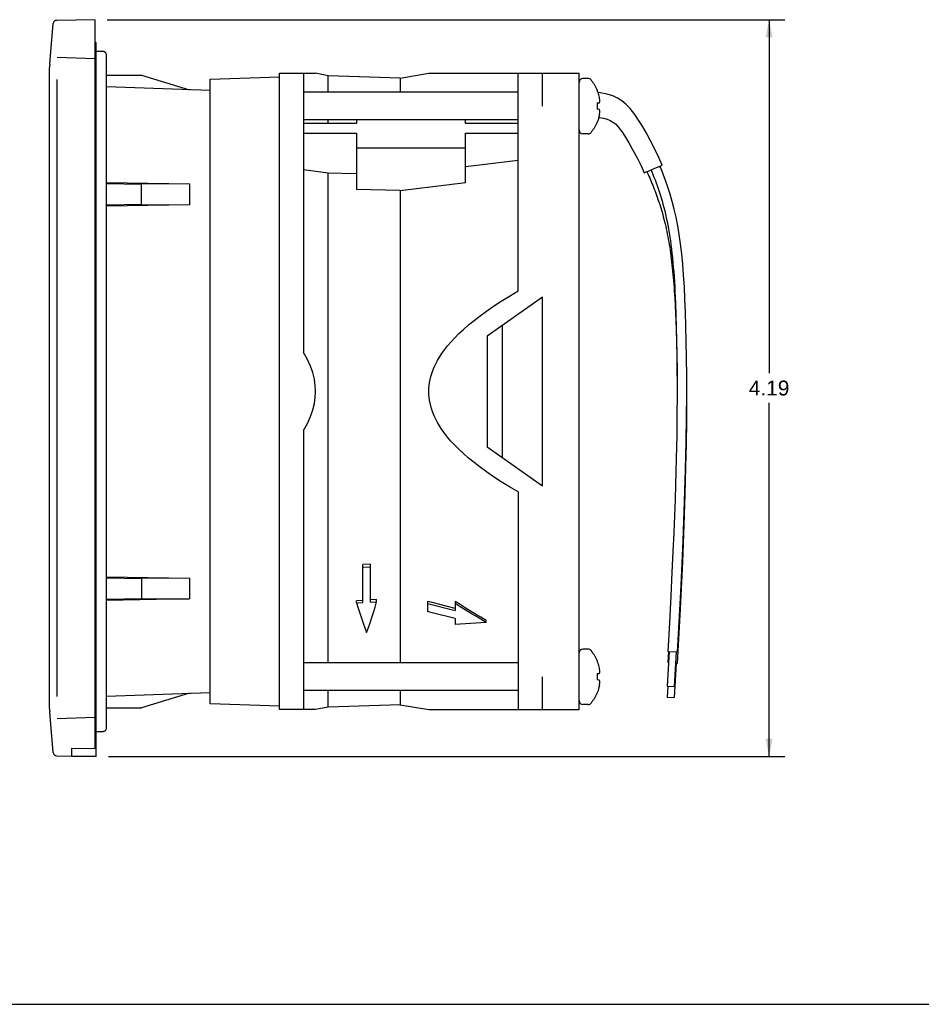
# Model space of a CAD drawing. Header units: inches. Extents: x 0 to 17, y 0 to 11.
# Tile 2 of 4: x 6.7 to 11.9, y 0 to 5.6. Entities that reach past the tile are written whole.
import ezdxf

# ---------------------------------------------------------------- set-up
doc = ezdxf.new("R2010")
doc.units = ezdxf.units.IN
doc.header["$LTSCALE"] = 0.935
doc.header["$MEASUREMENT"] = 0
doc.layers.get('0').update_dxf_attribs({"linetype": 'CONTINUOUS'})
doc.styles.get("Standard").update_dxf_attribs({"font": 'arial.ttf'})
doc.dimstyles.new('DIMSTYLE_1', dxfattribs={"dimtxt": 0.085, "dimasz": 0.1, "dimexe": 0.09, "dimexo": 0.07, "dimgap": 0.0425, "dimtad": 0, "dimtih": 1, "dimtoh": 1, "dimzin": 4, "dimdsep": 46, "dimtxsty": 'Standard', "dimblk": '_FILLED', "dimblk1": '_FILLED', "dimblk2": '_FILLED', "dimcen": 0.09, "dimazin": 1, "dimtfac": 1, "dimtofl": 0, "dimtmove": 0, "dimatfit": 3, "dimldrblk": '_FILLED', "dimfxl": 0, "dimtolj": 1, "dimtzin": 4, "dimarcsym": 0})

# ---------------------------------------------------------------- blocks, each defined once
blk = doc.blocks.new('_FILLED')
at = {"color": 0, "linetype": 'ByBlock'}
blk.add_solid([(0, 0), (-1, 0.2), (-1, -0.2)], dxfattribs=at)
blk = doc.blocks.new('*D1')
at = {"color": 2, "linetype": 'Continuous'}
for p, q in [((7.2214, 5.6042), (11.0773, 5.6042)), ((10.9873, 5.6042), (10.9873, 3.5928)), ((10.9873, 1.4114), (10.9873, 3.4228)), ((7.228, 1.4114), (11.0773, 1.4114))]:
    blk.add_line(p, q, dxfattribs=at)
at = {"color": 2, "linetype": 'Continuous', "xscale": 0.1, "yscale": 0.1, "zscale": 0.1}
for p, rotation in [((10.9873, 5.6042), 90), ((10.9873, 1.4114), 270)]:
    blk.add_blockref('_FILLED', p, dxfattribs=dict(at, rotation=rotation))
at = {"color": 2, "linetype": 'Continuous', "insert": (10.9873, 3.5503), "char_height": 0.085, "width": 0.230985, "attachment_point": 2, "line_spacing_factor": 0.9}
blk.add_mtext('4.19', dxfattribs=at)

msp = doc.modelspace()

# ---------------------------------------------------------------- linework, layer by layer
at = {"color": 7, "linetype": 'Continuous'}
for p, q in [((7.1514, 5.6043), (6.9342, 5.6004)), ((6.8944, 5.3529), (6.9145, 5.5823)), ((6.9342, 5.6005), (6.9342, 5.6004)), ((7.1514, 5.6043), (7.1514, 1.4559)), ((6.936, 5.3902), (7.1514, 5.3835)), ((7.1974, 5.4232), (7.158, 5.4232)), ((7.1974, 5.4232), (7.1974, 5.4232)), ((7.2035, 5.4222), (7.2013, 5.4228)), ((7.2056, 5.4213), (7.2035, 5.4222)), ((7.2077, 5.4202), (7.2056, 5.4213)), ((7.2097, 5.4188), (7.2077, 5.4202)), ((7.2116, 5.4172), (7.2097, 5.4188)), ((7.2171, 1.5728), (7.2171, 5.4035)), ((6.8935, 1.683), (6.8935, 5.3322)), ((7.2168, 5.3062), (7.2171, 5.309)), ((7.2171, 5.309), (7.217, 5.3074)), ((7.8076, 5.2657), (8.2013, 5.2794)), ((8.2013, 1.6771), (8.2013, 5.2992)), ((8.2013, 5.2992), (8.4068, 5.2992)), ((8.3391, 5.2992), (8.3391, 3.7094)), ((8.4776, 5.2851), (8.4068, 5.2992)), ((8.4776, 5.1909), (8.4776, 5.2851)), ((8.8885, 5.2709), (8.4776, 5.2851)), ((8.8885, 5.2709), (9.0514, 5.2992)), ((8.8885, 5.2709), (8.8885, 5.1909)), ((9.0514, 5.2992), (9.906, 5.2992)), ((9.5596, 4.0601), (9.5596, 5.2992)), ((9.6974, 5.1122), (9.6974, 5.2992)), ((9.906, 1.6771), (9.906, 5.2992)), ((9.9571, 5.2696), (9.928, 5.2696)), ((6.934, 5.2632), (6.9341, 1.7519)), ((7.8076, 1.7106), (7.8076, 5.2657)), ((9.5596, 5.1909), (8.3391, 5.1909)), ((10.0087, 5.2054), (10.0087, 5.2036)), ((10.0087, 5.1302), (10.0221, 5.1313)), ((10.0087, 5.1302), (10.0087, 5.0942)), ((10.0221, 5.093), (10.0087, 5.0942)), ((9.5596, 5.0334), (8.3391, 5.0334)), ((8.6393, 5.014), (8.3391, 5.014)), ((8.4776, 5.014), (8.4776, 5.0334)), ((8.6393, 5.0334), (8.6393, 5.014)), ((9.2594, 5.014), (9.2594, 5.0334)), ((9.5596, 5.014), (9.2594, 5.014)), ((10.0087, 5.0207), (10.0087, 5.0189)), ((8.3391, 4.9584), (8.6393, 4.9584)), ((8.6393, 4.9584), (8.6393, 4.6386)), ((9.2594, 4.6781), (9.2594, 4.9584)), ((9.2594, 4.9584), (9.5596, 4.9584)), ((9.9571, 4.9547), (9.928, 4.9547)), ((8.6393, 4.8748), (9.2594, 4.8748)), ((9.5596, 4.803), (9.2594, 4.7661)), ((10.3337, 4.757), (10.3559, 4.7666)), ((10.3559, 4.7666), (10.3712, 4.7734)), ((10.3704, 4.7608), (10.3661, 4.771)), ((8.4776, 4.7306), (8.3391, 4.7501)), ((8.4776, 1.9429), (8.4776, 4.7306)), ((8.6393, 4.7267), (8.4776, 4.7306)), ((10.2916, 4.7397), (10.2943, 4.7338)), ((10.3088, 4.7463), (10.3337, 4.757)), ((8.8885, 4.6325), (9.2594, 4.6781)), ((8.8885, 4.6325), (8.6393, 4.6386)), ((8.8885, 4.6325), (8.8885, 1.9429)), ((10.4475, 4.0604), (10.45, 4.02)), ((9.6974, 4.025), (9.3824, 3.8031)), ((9.6974, 2.9513), (9.6974, 4.025)), ((10.45, 4.02), (10.4523, 3.9782)), ((10.4546, 3.991), (10.457, 3.9246)), ((10.4523, 3.9782), (10.4542, 3.9347)), ((10.4542, 3.9347), (10.456, 3.8895)), ((10.457, 3.9246), (10.4591, 3.8541)), ((10.456, 3.8895), (10.4576, 3.8425)), ((9.469, 3.8641), (9.469, 3.1122)), ((10.4576, 3.8425), (10.4596, 3.7682)), ((10.4591, 3.8541), (10.4609, 3.7788)), ((9.3824, 3.8031), (9.3824, 3.1732)), ((10.4596, 3.7682), (10.4614, 3.6887)), ((10.4609, 3.7788), (10.4623, 3.6981)), ((10.4614, 3.6887), (10.4627, 3.6035)), ((10.4623, 3.6981), (10.4634, 3.6112)), ((10.4627, 3.6035), (10.4634, 3.5429)), ((10.4634, 3.5429), (10.4637, 3.4791)), ((10.4638, 3.4669), (10.4632, 3.3592)), ((10.4632, 3.3592), (10.4616, 3.2402)), ((8.3391, 3.2669), (8.3391, 1.6771)), ((9.3824, 3.1732), (9.6974, 2.9513)), ((9.5596, 2.9162), (9.5596, 1.6771)), ((8.7185, 2.505), (8.676, 2.5024)), ((8.676, 2.2875), (8.676, 2.5024)), ((8.676, 2.4881), (8.7185, 2.4908)), ((8.7185, 2.2897), (8.7185, 2.505)), ((8.676, 2.2993), (8.6406, 2.2974)), ((8.7539, 2.3033), (8.7185, 2.3015)), ((8.7539, 2.2915), (8.7539, 2.3033)), ((8.6406, 2.2856), (8.6406, 2.2974)), ((8.6406, 2.2856), (8.676, 2.2875)), ((8.7185, 2.2896), (8.7539, 2.2915)), ((9.0444, 2.2936), (9.0444, 2.2352)), ((9.0444, 2.2815), (9.2002, 2.2411)), ((9.2002, 2.2931), (9.2002, 2.2411)), ((9.2002, 2.1963), (9.2002, 2.1611)), ((9.2889, 2.1674), (9.2002, 2.1611)), ((9.3773, 2.1741), (9.2889, 2.1674)), ((9.3773, 2.1741), (9.3773, 2.1855)), ((9.9571, 2.0216), (9.928, 2.0216)), ((10.4189, 2.0083), (10.4077, 1.8117)), ((10.4111, 2.0087), (10.4661, 2.0056)), ((10.4146, 2.0085), (10.4111, 1.9447)), ((10.4582, 2.006), (10.447, 1.8095)), ((9.5596, 1.9429), (8.3391, 1.9429)), ((10.0087, 1.9574), (10.0087, 1.9556)), ((10.411, 1.9447), (10.4153, 1.9444)), ((10.4582, 1.942), (10.447, 1.7455)), ((10.4546, 1.9422), (10.4661, 1.9415)), ((9.6974, 1.6771), (9.6974, 1.8641)), ((10.0087, 1.8821), (10.0221, 1.8833)), ((10.0087, 1.8821), (10.0087, 1.8461)), ((10.0221, 1.845), (10.0087, 1.8461)), ((10.4077, 1.8117), (10.447, 1.8095)), ((10.4113, 1.8115), (10.4077, 1.7477)), ((9.5596, 1.7854), (8.3391, 1.7854)), ((8.4776, 1.6912), (8.4776, 1.7854)), ((8.8885, 1.7854), (8.8885, 1.7054)), ((10.0087, 1.7727), (10.0087, 1.7709)), ((10.4077, 1.7477), (10.447, 1.7455)), ((8.2013, 1.6969), (7.8076, 1.7106)), ((8.4776, 1.6912), (8.4068, 1.6771)), ((8.8885, 1.7054), (8.4776, 1.6912)), ((8.8885, 1.7054), (9.0514, 1.6771)), ((9.9571, 1.7067), (9.928, 1.7067)), ((6.9145, 1.4328), (6.8944, 1.6622)), ((7.1514, 1.6316), (6.936, 1.625)), ((8.4068, 1.6771), (8.2013, 1.6771)), ((9.0514, 1.6771), (9.906, 1.6771)), ((7.2171, 1.5728), (7.2171, 1.5728)), ((7.158, 1.5531), (7.1974, 1.5531)), ((7.1974, 1.5531), (7.1974, 1.5531)), ((7.2001, 1.5533), (7.2025, 1.5538)), ((7.0204, 1.4587), (7.1514, 1.4559)), ((7.0204, 1.4132), (7.0204, 1.4587)), ((6.934, 1.4147), (7.0204, 1.4132)), ((0, 0), (17, 0))]:
    msp.add_line(p, q, dxfattribs=at)
at = {"color": 6, "linetype": 'Continuous'}
for p, q in [((7.1514, 5.4744), (7.158, 5.4744)), ((7.158, 1.4114), (7.158, 5.4744)), ((7.2171, 5.2893), (7.416, 5.2893)), ((7.416, 5.2893), (7.6895, 5.2057)), ((7.8076, 5.2016), (7.2171, 5.2222)), ((7.2171, 4.6775), (7.6895, 4.6692)), ((7.2171, 4.6723), (7.416, 4.6682)), ((7.6895, 4.6692), (7.416, 4.6682)), ((7.416, 4.5521), (7.416, 4.6682)), ((7.6895, 4.6692), (7.6895, 4.5511)), ((7.416, 4.5521), (7.2171, 4.5481)), ((7.6895, 4.5511), (7.2171, 4.5429)), ((7.416, 4.5521), (7.6895, 4.5511)), ((7.2171, 2.4334), (7.6895, 2.4252)), ((7.2171, 2.4282), (7.416, 2.4241)), ((7.6895, 2.4252), (7.416, 2.4241)), ((7.416, 2.4241), (7.416, 2.3081)), ((7.6895, 2.4252), (7.6895, 2.307)), ((7.416, 2.3081), (7.2171, 2.304)), ((7.6895, 2.307), (7.2171, 2.2988)), ((7.416, 2.3081), (7.6895, 2.307)), ((7.2171, 1.7541), (7.8076, 1.7747)), ((7.6895, 1.7706), (7.416, 1.687)), ((7.2171, 1.687), (7.416, 1.687)), ((7.0202, 1.4132), (7.0202, 1.4114)), ((7.158, 1.4114), (7.0202, 1.4114))]:
    msp.add_line(p, q, dxfattribs=at)
at = {"color": 7, "linetype": 'Continuous'}
for points in [[(7.2171, 5.4035), (7.2168, 5.4067), (7.216, 5.4097), (7.2148, 5.4125), (7.2133, 5.415), (7.2115, 5.4172), (7.2095, 5.419), (7.2072, 5.4205), (7.2049, 5.4216), (7.2025, 5.4225), (7.2001, 5.423), (7.1977, 5.4232), (7.1974, 5.4232)], [(7.2013, 5.4228), (7.1991, 5.4231), (7.1974, 5.4232)], [(10.0221, 5.1613), (10.0204, 5.1685), (10.0185, 5.1757), (10.0164, 5.1828), (10.014, 5.1898), (10.0115, 5.1968), (10.0087, 5.2036)], [(10.0247, 5.1403), (10.0244, 5.1438), (10.0241, 5.1473), (10.0237, 5.1508), (10.0232, 5.1543), (10.0227, 5.1578), (10.0221, 5.1613)], [(10.0221, 5.1313), (10.0227, 5.1328), (10.0232, 5.1343), (10.0237, 5.1358), (10.0241, 5.1373), (10.0244, 5.1388), (10.0247, 5.1403)], [(10.0221, 5.0631), (10.0206, 5.0566), (10.019, 5.0505), (10.0174, 5.0448), (10.0157, 5.0393), (10.0139, 5.0342), (10.0122, 5.0294), (10.0104, 5.0249), (10.0087, 5.0207)], [(10.0247, 5.0841), (10.0244, 5.0855), (10.0241, 5.087), (10.0237, 5.0885), (10.0232, 5.09), (10.0227, 5.0915), (10.0221, 5.093)], [(10.0221, 5.0631), (10.0227, 5.0665), (10.0232, 5.07), (10.0237, 5.0735), (10.0241, 5.077), (10.0244, 5.0805), (10.0247, 5.0841)], [(10.3712, 4.7734), (10.3748, 4.7751), (10.3772, 4.7762), (10.3785, 4.7768), (10.3787, 4.777)], [(10.2771, 4.7331), (10.2771, 4.7331), (10.2781, 4.7335), (10.2804, 4.7344), (10.2839, 4.7358), (10.2885, 4.7377), (10.2944, 4.7402), (10.3088, 4.7463)], [(10.2943, 4.7338), (10.2988, 4.7238), (10.3033, 4.7138), (10.3077, 4.7036), (10.3122, 4.6933), (10.3166, 4.6828), (10.3209, 4.6722), (10.3253, 4.6615), (10.3296, 4.6507), (10.3339, 4.6397), (10.3381, 4.6285), (10.3424, 4.6172), (10.3465, 4.6058), (10.3507, 4.5942), (10.3548, 4.5824), (10.3588, 4.5705), (10.3628, 4.5584), (10.3667, 4.5462), (10.3706, 4.5338), (10.3744, 4.5212), (10.3782, 4.5084), (10.3819, 4.4954), (10.3854, 4.4823), (10.389, 4.4689), (10.3924, 4.4554), (10.3957, 4.4417), (10.399, 4.4277), (10.4021, 4.4136), (10.4052, 4.3992), (10.4082, 4.3846), (10.411, 4.3698), (10.4138, 4.3548), (10.4165, 4.3396), (10.4191, 4.3241), (10.4216, 4.3084), (10.424, 4.2925), (10.4263, 4.2763), (10.4286, 4.2598), (10.4307, 4.2431), (10.4328, 4.2261), (10.4347, 4.2089), (10.4366, 4.1914), (10.4384, 4.1736), (10.4401, 4.1555), (10.4417, 4.1371), (10.4433, 4.1184), (10.4448, 4.0994), (10.4462, 4.0801), (10.4475, 4.0604)], [(10.3156, 4.7492), (10.32, 4.7387), (10.3261, 4.7236), (10.3322, 4.7081), (10.3383, 4.6923), (10.3442, 4.6763), (10.3501, 4.6599), (10.3559, 4.6432), (10.3616, 4.6261), (10.3672, 4.6088), (10.3727, 4.591), (10.3781, 4.5729), (10.3833, 4.5544), (10.3883, 4.5355), (10.3932, 4.5162), (10.3979, 4.4965), (10.4024, 4.4764), (10.4067, 4.4558), (10.4109, 4.4348), (10.4148, 4.4133), (10.4186, 4.3913), (10.4222, 4.3688), (10.4256, 4.3458), (10.4288, 4.3223), (10.4318, 4.2983), (10.4347, 4.2737), (10.4373, 4.2485), (10.4398, 4.2227), (10.4422, 4.1963), (10.4444, 4.1692), (10.4464, 4.1414), (10.4483, 4.1129), (10.4501, 4.0836), (10.4517, 4.0536), (10.4532, 4.0227), (10.4546, 3.991)], [(10.466, 2.0056), (10.4844, 2.3461), (10.4979, 2.6372), (10.5066, 2.8618), (10.5123, 3.0436), (10.516, 3.2035), (10.518, 3.3421), (10.5188, 3.4665), (10.5186, 3.5781), (10.5176, 3.68), (10.516, 3.7732), (10.514, 3.8595), (10.5116, 3.9396), (10.5087, 4.0144), (10.5051, 4.0845), (10.5009, 4.1505), (10.496, 4.2128), (10.4902, 4.2718), (10.4836, 4.3277), (10.476, 4.3809), (10.4675, 4.4314), (10.458, 4.4796), (10.4476, 4.5255), (10.4363, 4.5693), (10.4241, 4.6111), (10.4114, 4.651), (10.3981, 4.6892), (10.3844, 4.7257), (10.3704, 4.7608)], [(9.0514, 3.4881), (9.0519, 3.5049), (9.0532, 3.5217), (9.0555, 3.5385), (9.0587, 3.5556), (9.0628, 3.5728), (9.0681, 3.5904), (9.0744, 3.6083), (9.0819, 3.6266), (9.0906, 3.6453), (9.1008, 3.6645), (9.1125, 3.6843), (9.1259, 3.7048), (9.1411, 3.726), (9.1582, 3.7478), (9.1774, 3.7703), (9.1988, 3.7935), (9.2224, 3.8173), (9.2486, 3.8418), (9.2772, 3.8669), (9.3085, 3.8926), (9.3426, 3.9189), (9.3797, 3.9459), (9.4197, 3.9735), (9.463, 4.0017), (9.5096, 4.0306), (9.5596, 4.0601)], [(8.4068, 3.4881), (8.4053, 3.5227), (8.3999, 3.5583), (8.3908, 3.5953), (8.3777, 3.633), (8.3604, 3.6709), (8.3391, 3.7093)], [(10.4634, 3.6112), (10.4638, 3.5171), (10.4638, 3.4596)], [(8.3391, 3.2669), (8.3609, 3.3063), (8.3783, 3.3449), (8.3913, 3.3829), (8.4003, 3.4197), (8.4054, 3.4547), (8.4068, 3.4881)], [(9.5596, 2.9162), (9.5097, 2.9457), (9.4631, 2.9745), (9.4198, 3.0028), (9.3798, 3.0303), (9.3427, 3.0573), (9.3086, 3.0837), (9.2773, 3.1094), (9.2486, 3.1345), (9.2224, 3.159), (9.1987, 3.1829), (9.1773, 3.2061), (9.1581, 3.2286), (9.141, 3.2504), (9.1258, 3.2716), (9.1124, 3.2921), (9.1007, 3.3119), (9.0906, 3.3311), (9.0818, 3.3498), (9.0743, 3.3681), (9.068, 3.386), (9.0628, 3.4036), (9.0587, 3.4208), (9.0555, 3.4378), (9.0532, 3.4547), (9.0519, 3.4715), (9.0514, 3.4881)], [(10.4661, 1.9415), (10.4828, 2.2512), (10.4955, 2.5174), (10.5042, 2.7286), (10.5101, 2.9034), (10.5143, 3.0578), (10.5169, 3.1929), (10.5184, 3.3148), (10.5189, 3.4246), (10.5188, 3.459)], [(10.4616, 3.2402), (10.4589, 3.1072), (10.457, 3.0343), (10.4547, 2.9564), (10.4519, 2.8728), (10.4487, 2.7823), (10.4448, 2.6842), (10.4402, 2.5764), (10.4347, 2.4578), (10.4282, 2.3244), (10.4201, 2.1711), (10.4111, 2.0087)], [(8.6406, 2.2856), (8.6495, 2.2557), (8.6587, 2.2264), (8.668, 2.1978), (8.6776, 2.17), (8.6873, 2.1428), (8.6972, 2.1164)], [(8.6972, 2.1164), (8.7072, 2.1438), (8.7169, 2.1719), (8.7265, 2.2008), (8.7358, 2.2303), (8.745, 2.2605), (8.7539, 2.2915)], [(9.2002, 2.253), (9.0702, 2.2868), (9.0444, 2.2936)], [(9.3773, 2.1855), (9.3472, 2.203), (9.3174, 2.2207), (9.2878, 2.2386), (9.2584, 2.2566), (9.2292, 2.2748), (9.2002, 2.2931)], [(9.3773, 2.1741), (9.3475, 2.1913), (9.3178, 2.2088), (9.2882, 2.2265), (9.2588, 2.2444), (9.2294, 2.2625), (9.2002, 2.2809)], [(9.2002, 2.1963), (9.0702, 2.2287), (9.0444, 2.2352)], [(10.0221, 1.9132), (10.0204, 1.9205), (10.0185, 1.9276), (10.0164, 1.9347), (10.014, 1.9418), (10.0115, 1.9487), (10.0087, 1.9556)], [(10.0247, 1.8922), (10.0244, 1.8958), (10.0241, 1.8993), (10.0237, 1.9028), (10.0232, 1.9063), (10.0227, 1.9098), (10.0221, 1.9132)], [(10.0221, 1.8833), (10.0227, 1.8848), (10.0232, 1.8863), (10.0237, 1.8878), (10.0241, 1.8893), (10.0244, 1.8908), (10.0247, 1.8922)], [(10.0221, 1.815), (10.0206, 1.8086), (10.019, 1.8025), (10.0174, 1.7967), (10.0157, 1.7913), (10.0139, 1.7861), (10.0122, 1.7813), (10.0104, 1.7768), (10.0087, 1.7727)], [(10.0247, 1.836), (10.0244, 1.8375), (10.0241, 1.839), (10.0237, 1.8405), (10.0232, 1.842), (10.0227, 1.8435), (10.0221, 1.845)], [(10.0221, 1.815), (10.0227, 1.8185), (10.0232, 1.822), (10.0237, 1.8255), (10.0241, 1.829), (10.0244, 1.8325), (10.0247, 1.836)], [(7.2025, 1.5538), (7.2049, 1.5546), (7.2072, 1.5558), (7.2094, 1.5573), (7.2115, 1.5591), (7.2133, 1.5613), (7.2148, 1.5638), (7.216, 1.5665), (7.2168, 1.5696), (7.2171, 1.5727)], [(7.1974, 1.5531), (7.1977, 1.5531), (7.2001, 1.5533)]]:
    msp.add_lwpolyline(points, dxfattribs=at)
at = {"color": 6, "linetype": 'Continuous'}
for points in [[(10.245, 5.0328), (10.2234, 5.0651), (10.1969, 5.099), (10.1728, 5.1237), (10.1496, 5.1424), (10.1252, 5.1576), (10.098, 5.1701), (10.0665, 5.1803), (10.0267, 5.1886), (10.014, 5.1899)], [(10.0183, 5.0481), (10.0213, 5.0477), (10.0459, 5.0433), (10.0666, 5.0375), (10.0837, 5.0305), (10.0988, 5.0218), (10.1128, 5.0108), (10.1264, 4.997), (10.1406, 4.9793), (10.1484, 4.9683)], [(10.3787, 4.777), (10.3595, 4.8203), (10.3356, 4.8705), (10.3114, 4.9178), (10.287, 4.9623), (10.2629, 5.0037), (10.245, 5.0328)], [(10.1484, 4.9683), (10.1657, 4.9419), (10.1892, 4.9032), (10.2125, 4.8623), (10.2357, 4.8189), (10.2587, 4.7727), (10.2771, 4.7331)]]:
    msp.add_lwpolyline(points, dxfattribs=at)
at = {"color": 7, "linetype": 'Continuous'}
for centre, radius, start, end in [((6.9342, 5.5806), 0.0198, 90.001, 174.9999), ((7.1316, 5.3322), 0.2381, 175.0004, 179.9996), ((9.928, 5.2477), 0.022, 90, 180), ((9.9571, 5.2477), 0.022, 39.7904, 90), ((9.7944, 5.1122), 0.2337, 23.5093, 39.7902), ((9.7944, 5.1122), 0.2337, 320.2098, 336.4907), ((9.928, 4.9767), 0.022, 180, 270), ((9.9571, 4.9767), 0.022, 270, 320.2096), ((9.928, 1.9996), 0.022, 90, 180), ((9.9571, 1.9996), 0.022, 39.7904, 90), ((9.7944, 1.8641), 0.2337, 23.5093, 39.7902), ((9.7944, 1.8641), 0.2337, 320.2098, 336.4907), ((7.1316, 1.683), 0.2381, 180.0004, 184.9996), ((9.928, 1.7286), 0.022, 180, 270), ((9.9571, 1.7286), 0.022, 270, 320.2096), ((6.9342, 1.4345), 0.0198, 184.9915, 269.5022)]:
    msp.add_arc(centre, radius, start, end, dxfattribs=at)

# ---------------------------------------------------------------- dimensions: what is measured, and where the dimension line sits
at = {"color": 2, "linetype": 'Continuous'}
dim = msp.add_linear_dim(base=(10.9873, 1.4114), p1=(7.1514, 5.6042), p2=(7.158, 1.4114), angle=270, dimstyle='DIMSTYLE_1', dxfattribs=at)
dim.commit()
dim.dimension.update_dxf_attribs({"geometry": '*D1', "text_midpoint": (10.9851, 3.5073), "dimtype": 160})

doc.saveas('drawing.dxf')
